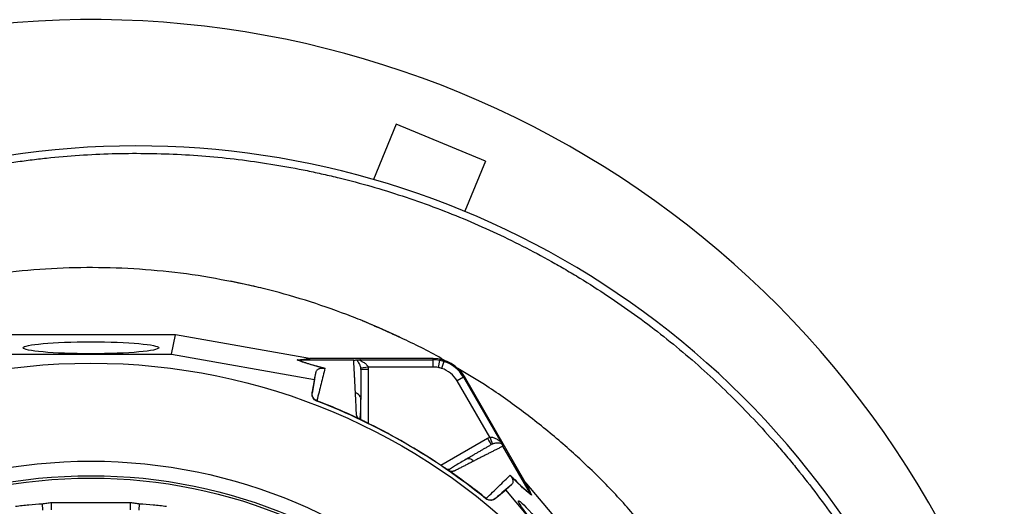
# Model space of a CAD drawing. Header units: millimetres. Extents: x 633 to 1433, y 1069 to 1969.
# Tile 14 of 14: x 1003 to 1410, y 1768 to 1969. Entities that reach past the tile are written whole.
import ezdxf

# ---------------------------------------------------------------- set-up
doc = ezdxf.new("R2010")
doc.units = ezdxf.units.MM

msp = doc.modelspace()

# ---------------------------------------------------------------- linework, layer by layer
at = {"color": 7, "linetype": 'Continuous', "lineweight": 25}
for p, q in [((1159.09, 1925.67), (1149.62, 1902.81)), ((1196.04, 1910.36), (1159.09, 1925.67)), ((1196.04, 1910.36), (1187.44, 1889.59)), ((1032.92, 1866.31), (1026.53, 1866.24)), ((1036.71, 1866.29), (1032.92, 1866.31)), ((1067.87, 1838.6), (997.97, 1838.6)), ((1066.26, 1830.55), (1067.87, 1838.6)), ((1123.18, 1828.81), (1067.87, 1838.6)), ((999.58, 1830.55), (1066.26, 1830.55)), ((1066.26, 1830.55), (1125.34, 1820.1)), ((1118.14, 1828.16), (1123.49, 1828.76)), ((1124.06, 1828.71), (1118.71, 1828.11)), ((1141.51, 1828.11), (1118.73, 1828.11)), ((1174.37, 1828.71), (1124.06, 1828.71)), ((1144.31, 1828.21), (1174.37, 1828.21)), ((1174.37, 1828.21), (1174.37, 1828.71)), ((1176.95, 1827.98), (1176.41, 1825.03)), ((1178.74, 1827.53), (1177.83, 1824.68)), ((1125.34, 1820.1), (1126, 1823.4)), ((1147.44, 1825.22), (1144.48, 1824.75)), ((1174.37, 1825.22), (1147.44, 1825.22)), ((1125.34, 1820.1), (1124.35, 1814.49)), ((1186.84, 1821.01), (1184.25, 1819.51)), ((1197.71, 1796.19), (1184.25, 1819.51)), ((1186.84, 1821.01), (1187.27, 1821.26)), ((1186.84, 1821.01), (1201.88, 1794.98)), ((1212.43, 1777.69), (1187.27, 1821.26)), ((1124.35, 1814.49), (1124.38, 1814.62)), ((1126.26, 1811.31), (1126.23, 1811.17)), ((1144.51, 1811.77), (1144.44, 1812.21)), ((1144.51, 1803.44), (1144.51, 1811.59)), ((1144.38, 1806.66), (1144.51, 1806.96)), ((1143.85, 1803.78), (1143.78, 1803.82)), ((1197.71, 1796.19), (1198.8, 1793.39)), ((1214.58, 1772.77), (1203.19, 1792.51)), ((1187.95, 1787.09), (1187.53, 1786.93)), ((1181.02, 1782.32), (1180.94, 1782.37)), ((1199.97, 1770.83), (1204.33, 1774.49)), ((1204.33, 1774.49), (1206.86, 1776.72)), ((1242.92, 1728.56), (1204.33, 1774.49)), ((1214.58, 1772.76), (1212.43, 1777.69)), ((1212.76, 1777.22), (1214.92, 1772.29)), ((1212.96, 1776.98), (1249.09, 1733.97)), ((1196.15, 1770.8), (1196.26, 1770.89)), ((1200.06, 1770.92), (1199.97, 1770.83)), ((1012.98, 1766), (1012.85, 1768.71)), ((1016.64, 1766.18), (1016.64, 1769.17)), ((1016.64, 1769.17), (1049.2, 1769.17)), ((1049.2, 1766.18), (1049.2, 1769.17)), ((1052.86, 1766), (1052.99, 1768.71))]:
    msp.add_line(p, q, dxfattribs=at)
at = {"color": 8, "linetype": 'Continuous', "lineweight": 25}
for p, q in [((1147.51, 1824.23), (1147.51, 1801.92)), ((1177.5, 1784.61), (1196.82, 1795.76))]:
    msp.add_line(p, q, dxfattribs=at)
at = {"color": 7, "linetype": 'Continuous', "lineweight": 25, "flags": 128}
for points in [[(1101.57, 1858.28), (1093.77, 1860.02), (1090.59, 1860.67)], [(1160.53, 1837.55), (1152.06, 1841.42), (1145.1, 1844.35)]]:
    msp.add_lwpolyline(points, dxfattribs=at)
at = {"color": 7, "linetype": 'Continuous', "lineweight": 25}
for radius in [258.01, 217.51, 211.5, 210.5]:
    msp.add_circle((1032.92, 1568.81), radius, dxfattribs=at)
for centre, radius, start, end in [((1032.92, 1568.81), 400, 22.5, 256.9192), ((1051.62, 1561.81), 354.8, 38.4887, 107.4652), ((1174.37, 1813.81), 14.9, 30, 90), ((1174.37, 1813.81), 14.4, 79.7042, 90), ((1174.37, 1813.81), 14.4, 72.3214, 79.7042), ((1174.37, 1813.81), 14.4, 30, 72.3214), ((1174.37, 1813.81), 11.4, 79.7042, 90), ((1174.37, 1813.81), 11.4, 72.3214, 79.7042), ((1174.37, 1813.81), 11.4, 30, 72.3214), ((1032.92, 1568.81), 259.7, 51.0565, 68.9435), ((1037.37, 1550.48), 373, 340.1449, 38.4887)]:
    msp.add_arc(centre, radius, start, end, dxfattribs=at)
for centre, major_axis, ratio in [((1032.92, 1833.18), (28, 0), 0.087489), ((1215.67, 1762.66), (-6.12, 7.29), 0.088975)]:
    msp.add_ellipse(centre, major_axis=major_axis, ratio=ratio, dxfattribs=at)
for centre, major_axis, start_param, end_param in [((1124.71, 1828.81), (17.02, -2.99), 4.624766, 4.642972), ((1212.19, 1778.31), (-11.1, 13.24), 1.640213, 1.658419)]:
    msp.add_ellipse(centre, major_axis=major_axis, ratio=0.015428, start_param=start_param, end_param=end_param, dxfattribs=at)
for points, knots in [([(907.68, 1297.43), (899.2, 1300.78), (890.94, 1304.5), (874.86, 1312.65), (867.02, 1317.08), (851.79, 1326.65), (844.38, 1331.78), (833.59, 1340.02), (830.05, 1342.85), (824.82, 1347.24), (823.09, 1348.73), (819.67, 1351.73), (817.98, 1353.25), (809.61, 1360.93), (803.22, 1367.32), (791.03, 1380.6), (785.23, 1387.5), (774.22, 1401.78), (769.01, 1409.18), (762.88, 1418.74), (761.67, 1420.67), (759.3, 1424.56), (758.13, 1426.52), (754.7, 1432.42), (752.51, 1436.39), (746.2, 1448.4), (742.36, 1456.55), (735.39, 1473.14), (732.27, 1481.58), (726.74, 1498.73), (724.33, 1507.45), (721.79, 1518.53), (721.3, 1520.76), (720.38, 1525.22), (719.94, 1527.46), (718.7, 1534.16), (717.98, 1538.63), (716.1, 1552.05), (715.24, 1561.02), (714.28, 1578.98), (714.18, 1587.98), (714.77, 1606), (715.45, 1615.03), (716.81, 1626.33), (717.11, 1628.59), (717.75, 1633.1), (718.09, 1635.35), (719.19, 1642.07), (720.02, 1646.51), (721.91, 1655.34), (722.95, 1659.73), (725.22, 1668.44), (726.44, 1672.76), (730.38, 1685.66), (733.36, 1694.15), (740.02, 1710.92), (743.69, 1719.19), (748.74, 1729.39), (749.77, 1731.42), (751.87, 1735.45), (752.94, 1737.45), (756.2, 1743.42), (758.45, 1747.34), (765.42, 1758.94), (770.36, 1766.46), (780.84, 1781.08), (786.38, 1788.18), (798.04, 1801.94), (804.17, 1808.61), (817.05, 1821.5), (823.7, 1827.64), (837.44, 1839.32), (844.52, 1844.86), (859.1, 1855.36), (866.6, 1860.31), (882.03, 1869.61), (889.95, 1873.96), (900.13, 1879.02), (902.18, 1880.01), (906.29, 1881.96), (908.36, 1882.9), (914.57, 1885.68), (918.73, 1887.44), (931.31, 1892.46), (939.8, 1895.44), (956.98, 1900.72), (965.67, 1903.02), (983.23, 1906.97), (992.11, 1908.61), (1003.33, 1910.24), (1005.58, 1910.55), (1010.1, 1911.11), (1012.36, 1911.38), (1019.13, 1912.09), (1023.64, 1912.48), (1037.17, 1913.39), (1046.17, 1913.64), (1064.14, 1913.46), (1073.11, 1913.03), (1091.02, 1911.47), (1099.96, 1910.35), (1113.35, 1908.14), (1117.81, 1907.32), (1124.49, 1905.95), (1126.71, 1905.47), (1131.15, 1904.47), (1133.35, 1903.95), (1144.35, 1901.25), (1153.01, 1898.76), (1170.09, 1893.14), (1178.5, 1890.01), (1195.07, 1883.11), (1203.23, 1879.34), (1215.28, 1873.2), (1219.26, 1871.08), (1225.19, 1867.76), (1227.16, 1866.64), (1231.08, 1864.34), (1233.03, 1863.18), (1242.73, 1857.24), (1250.26, 1852.23), (1264.86, 1841.67), (1271.93, 1836.13), (1282.2, 1827.43), (1285.57, 1824.47), (1292.16, 1818.38), (1295.4, 1815.26), (1304.95, 1805.73), (1311.1, 1799.14), (1318.51, 1790.57), (1319.98, 1788.84), (1322.89, 1785.35), (1324.33, 1783.58), (1328.59, 1778.27), (1331.36, 1774.69), (1339.45, 1763.81), (1344.56, 1756.39), (1354.21, 1741.22), (1358.74, 1733.47), (1367.26, 1717.64), (1371.23, 1709.56), (1376.76, 1697.18), (1378.53, 1693.02), (1381.93, 1684.6), (1383.56, 1680.35), (1388.19, 1667.53), (1390.95, 1658.89), (1394.62, 1645.79), (1395.76, 1641.4), (1397.89, 1632.58), (1398.87, 1628.14), (1401.57, 1614.76), (1403.04, 1605.81), (1405.32, 1587.82), (1406.13, 1578.78), (1406.84, 1565.17), (1406.99, 1560.62), (1407.13, 1551.53), (1407.11, 1547), (1406.81, 1533.39), (1406.28, 1524.34), (1404.98, 1510.79), (1404.46, 1506.27), (1403.26, 1497.25), (1402.58, 1492.76), (1401.05, 1483.79), (1400.2, 1479.32), (1398.32, 1470.42), (1397.28, 1465.99), (1393.92, 1452.77), (1391.38, 1444.06), (1385.68, 1426.84), (1382.53, 1418.33), (1377.34, 1405.71), (1375.54, 1401.53), (1371.79, 1393.25), (1369.84, 1389.15), (1365.8, 1381), (1363.7, 1376.96), (1359.37, 1368.97), (1357.14, 1365.01), (1350.25, 1353.27), (1345.38, 1345.6), (1337.67, 1334.35), (1335.03, 1330.64), (1329.63, 1323.33), (1326.86, 1319.72), (1318.37, 1309.04), (1312.46, 1302.12), (1306.32, 1295.41)], [0, 0, 0, 0, 0.015625, 0.015625, 0.03125, 0.03125, 0.046875, 0.046875, 0.054687, 0.054687, 0.058594, 0.058594, 0.0625, 0.0625, 0.078125, 0.078125, 0.09375, 0.09375, 0.109375, 0.109375, 0.113281, 0.113281, 0.117188, 0.117188, 0.125, 0.125, 0.140625, 0.140625, 0.15625, 0.15625, 0.171875, 0.171875, 0.175781, 0.175781, 0.179687, 0.179687, 0.1875, 0.1875, 0.203125, 0.203125, 0.21875, 0.21875, 0.234375, 0.234375, 0.238281, 0.238281, 0.242187, 0.242187, 0.25, 0.25, 0.257812, 0.257812, 0.265625, 0.265625, 0.28125, 0.28125, 0.296875, 0.296875, 0.300781, 0.300781, 0.304687, 0.304687, 0.3125, 0.3125, 0.328125, 0.328125, 0.34375, 0.34375, 0.359375, 0.359375, 0.375, 0.375, 0.390625, 0.390625, 0.40625, 0.40625, 0.421875, 0.421875, 0.425781, 0.425781, 0.429687, 0.429687, 0.4375, 0.4375, 0.453125, 0.453125, 0.46875, 0.46875, 0.484375, 0.484375, 0.488281, 0.488281, 0.492187, 0.492187, 0.5, 0.5, 0.515625, 0.515625, 0.53125, 0.53125, 0.546875, 0.546875, 0.554688, 0.554688, 0.558594, 0.558594, 0.5625, 0.5625, 0.578125, 0.578125, 0.59375, 0.59375, 0.609375, 0.609375, 0.617188, 0.617188, 0.621094, 0.621094, 0.625, 0.625, 0.640625, 0.640625, 0.65625, 0.65625, 0.664063, 0.664063, 0.671875, 0.671875, 0.6875, 0.6875, 0.691406, 0.691406, 0.695313, 0.695313, 0.703125, 0.703125, 0.71875, 0.71875, 0.734375, 0.734375, 0.75, 0.75, 0.757813, 0.757813, 0.765625, 0.765625, 0.78125, 0.78125, 0.789063, 0.789063, 0.796875, 0.796875, 0.8125, 0.8125, 0.828125, 0.828125, 0.835938, 0.835938, 0.84375, 0.84375, 0.859375, 0.859375, 0.867188, 0.867188, 0.875, 0.875, 0.882813, 0.882813, 0.890625, 0.890625, 0.90625, 0.90625, 0.921875, 0.921875, 0.929688, 0.929688, 0.9375, 0.9375, 0.945313, 0.945313, 0.953125, 0.953125, 0.96875, 0.96875, 0.976563, 0.976563, 0.984375, 0.984375, 1, 1, 1, 1]), ([(1096.3, 1859.48), (1089.94, 1860.74), (1077.23, 1863.27), (1057.89, 1865.46), (1038.47, 1866.48), (1019.02, 1866.2), (999.63, 1864.66), (980.39, 1861.85), (961.36, 1857.8), (942.65, 1852.5), (924.3, 1846.02), (906.48, 1838.26), (894.06, 1832.21), (887.79, 1828.45), (887.07, 1828.03)], [0, 0, 0, 0, 0.08986, 0.179719, 0.269579, 0.359439, 0.449298, 0.539158, 0.629018, 0.718878, 0.808737, 0.898597, 0.988457, 1, 1, 1, 1]), ([(1146.18, 1843.91), (1143.68, 1844.94), (1129.94, 1850.38), (1113.25, 1855.58), (1098.9, 1858.92), (1096.3, 1859.48)], [0.61741956, 0.61741956, 0.61741956, 0.61741956, 0.62177403, 0.64121733, 0.64550009, 0.64550009, 0.64550009, 0.64550009]), ([(1179.65, 1827.61), (1179.64, 1827.61), (1174.34, 1830.84), (1163.22, 1836.44), (1151.86, 1841.42), (1146.18, 1843.91)], [0, 0, 0, 0, 0.00052, 0.50026, 1, 1, 1, 1]), ([(1129.14, 1824.77), (1128.5, 1824.93), (1127.88, 1825.09), (1126.69, 1825.4), (1126.12, 1825.55), (1124.48, 1826.01), (1123.49, 1826.3), (1122.13, 1826.72), (1121.7, 1826.86), (1120.88, 1827.14), (1120.49, 1827.27), (1119.39, 1827.67), (1118.73, 1827.92), (1118.14, 1828.16)], [0, 0, 0, 0, 0.125, 0.125, 0.25, 0.25, 0.5, 0.5, 0.625, 0.625, 0.75, 0.75, 1, 1, 1, 1]), ([(1118.73, 1828.11), (1119.31, 1827.87), (1119.96, 1827.62), (1121.05, 1827.22), (1121.43, 1827.09), (1122.25, 1826.82), (1122.68, 1826.68), (1124.03, 1826.25), (1125.01, 1825.96), (1127.18, 1825.37), (1128.35, 1825.06), (1129.64, 1824.74)], [0, 0, 0, 0, 0.25, 0.25, 0.375, 0.375, 0.5, 0.5, 0.75, 0.75, 1, 1, 1, 1]), ([(1141.51, 1828.11), (1141.69, 1828.11), (1141.85, 1828.12), (1142.12, 1828.12), (1142.24, 1828.13), (1142.44, 1828.14), (1142.53, 1828.14), (1142.69, 1828.15), (1142.76, 1828.16), (1142.83, 1828.16)], [0, 0, 0, 0, 0.25, 0.25, 0.5, 0.5, 0.75, 0.75, 1, 1, 1, 1]), ([(1142.23, 1814.52), (1142.22, 1814.75), (1142.19, 1815.22), (1142.16, 1815.92), (1142.12, 1816.62), (1142.09, 1817.3), (1142.05, 1817.99), (1142.02, 1818.66), (1141.98, 1819.33), (1141.95, 1819.99), (1141.91, 1820.65), (1141.88, 1821.31), (1141.85, 1821.95), (1141.81, 1822.59), (1141.78, 1823.23), (1141.74, 1823.86), (1141.71, 1824.48), (1141.68, 1825.1), (1141.64, 1825.72), (1141.61, 1826.32), (1141.58, 1826.93), (1141.55, 1827.52), (1141.52, 1827.92), (1141.51, 1828.11)], [0, 0, 0, 0, 0.045336, 0.090894, 0.136674, 0.182678, 0.228907, 0.275362, 0.322044, 0.368954, 0.416093, 0.463462, 0.511063, 0.558896, 0.606962, 0.655262, 0.703798, 0.752569, 0.801578, 0.850824, 0.900309, 0.950034, 1, 1, 1, 1]), ([(1142.83, 1828.16), (1142.9, 1828.17), (1142.99, 1828.17), (1143.19, 1828.18), (1143.3, 1828.19), (1143.56, 1828.2), (1143.7, 1828.2), (1143.99, 1828.21), (1144.15, 1828.21), (1144.31, 1828.21)], [0, 0, 0, 0, 0.25, 0.25, 0.5, 0.5, 0.75, 0.75, 1, 1, 1, 1]), ([(1144.48, 1824.75), (1144.44, 1825), (1144.39, 1825.21), (1144.26, 1825.63), (1144.19, 1825.82), (1143.96, 1826.35), (1143.79, 1826.65), (1143.46, 1827.18), (1143.3, 1827.42), (1143.02, 1827.83), (1142.9, 1828.01), (1142.83, 1828.16)], [0, 0, 0, 0, 0.125, 0.125, 0.25, 0.25, 0.5, 0.5, 0.75, 0.75, 1, 1, 1, 1]), ([(1144.31, 1828.21), (1144.23, 1828.21), (1144.15, 1828.2), (1144.05, 1828.17), (1144.02, 1828.15), (1144.04, 1828.08), (1144.08, 1828.04), (1144.2, 1827.96), (1144.28, 1827.91), (1144.52, 1827.78), (1144.71, 1827.68), (1145.09, 1827.48), (1145.29, 1827.38), (1145.87, 1827.03), (1146.26, 1826.76), (1146.78, 1826.26), (1146.95, 1826.08), (1147.17, 1825.78), (1147.23, 1825.68), (1147.35, 1825.45), (1147.4, 1825.34), (1147.44, 1825.22)], [0, 0, 0, 0, 0.0625, 0.0625, 0.125, 0.125, 0.1875, 0.1875, 0.25, 0.25, 0.375, 0.375, 0.5, 0.5, 0.75, 0.75, 0.875, 0.875, 0.9375, 0.9375, 1, 1, 1, 1]), ([(1174.37, 1825.22), (1174.37, 1825.56), (1174.37, 1825.94), (1174.37, 1826.66), (1174.37, 1827.01), (1174.37, 1827.59), (1174.37, 1827.82), (1174.37, 1828.13), (1174.37, 1828.2), (1174.37, 1828.21)], [0, 0, 0, 0, 0.25, 0.25, 0.5, 0.5, 0.75, 0.75, 1, 1, 1, 1]), ([(1126, 1823.4), (1126.03, 1823.56), (1126.1, 1823.71), (1126.31, 1824), (1126.44, 1824.14), (1126.72, 1824.33), (1126.83, 1824.4), (1127.07, 1824.52), (1127.2, 1824.57), (1127.44, 1824.65), (1127.53, 1824.68), (1127.72, 1824.72), (1127.83, 1824.74), (1128.07, 1824.78), (1128.21, 1824.8), (1128.46, 1824.81), (1128.56, 1824.81), (1128.74, 1824.8), (1128.8, 1824.8), (1128.95, 1824.79), (1129.03, 1824.78), (1129.14, 1824.77)], [0, 0, 0, 0, 0.25, 0.25, 0.5, 0.5, 0.625, 0.625, 0.75, 0.75, 0.8125, 0.8125, 0.875, 0.875, 0.9375, 0.9375, 0.96875, 0.96875, 0.984375, 0.984375, 1, 1, 1, 1]), ([(1129.64, 1824.74), (1129.13, 1822.71), (1128.59, 1820.58), (1127.47, 1816.1), (1126.88, 1813.76), (1126.28, 1811.3)], [0, 0, 0, 0, 0.5, 0.5, 1, 1, 1, 1]), ([(1144.51, 1824.23), (1144.51, 1824), (1144.51, 1823.55), (1144.51, 1822.86), (1144.51, 1822.16), (1144.51, 1821.46), (1144.51, 1820.75), (1144.51, 1820.03), (1144.51, 1819.31), (1144.51, 1818.58), (1144.51, 1817.85), (1144.51, 1817.11), (1144.51, 1816.37), (1144.51, 1815.62), (1144.51, 1814.86), (1144.51, 1814.1), (1144.51, 1813.33), (1144.51, 1812.55), (1144.51, 1812.03), (1144.51, 1811.77)], [0, 0, 0, 0, 0.061953, 0.123509, 0.18467, 0.245435, 0.305808, 0.365787, 0.425376, 0.484574, 0.543383, 0.601804, 0.659839, 0.717488, 0.774754, 0.831636, 0.888137, 0.944258, 1, 1, 1, 1]), ([(1147.51, 1824.23), (1147.12, 1824.23), (1146.73, 1824.23), (1146, 1824.23), (1145.67, 1824.23), (1145.11, 1824.23), (1144.89, 1824.23), (1144.59, 1824.23), (1144.51, 1824.23), (1144.51, 1824.23)], [0, 0, 0, 0, 0.25, 0.25, 0.5, 0.5, 0.75, 0.75, 1, 1, 1, 1]), ([(1264.3, 1755.81), (1260.32, 1760.56), (1252.34, 1770.07), (1239.28, 1783.35), (1225.48, 1795.86), (1210.89, 1807.42), (1197.26, 1817.07), (1188.25, 1822.42), (1184.58, 1824.61)], [0, 0, 0, 0, 0.1757911, 0.3515821, 0.5273732, 0.7031643, 0.8789554, 1, 1, 1, 1]), ([(1126.23, 1811.17), (1125.9, 1811.29), (1125.61, 1811.47), (1125.08, 1811.93), (1124.86, 1812.19), (1124.61, 1812.65), (1124.54, 1812.8), (1124.42, 1813.13), (1124.38, 1813.3), (1124.29, 1813.81), (1124.29, 1814.15), (1124.35, 1814.49)], [0, 0, 0, 0, 0.25, 0.25, 0.5, 0.5, 0.625, 0.625, 0.75, 0.75, 1, 1, 1, 1]), ([(1126.26, 1811.31), (1125.93, 1811.43), (1125.64, 1811.61), (1125.11, 1812.06), (1124.89, 1812.33), (1124.64, 1812.78), (1124.56, 1812.94), (1124.45, 1813.26), (1124.41, 1813.43), (1124.35, 1813.77), (1124.33, 1813.94), (1124.33, 1814.28), (1124.35, 1814.45), (1124.38, 1814.62)], [0, 0, 0, 0, 0.25, 0.25, 0.5, 0.5, 0.625, 0.625, 0.75, 0.75, 0.875, 0.875, 1, 1, 1, 1]), ([(1143.3, 1804.04), (1143.27, 1804.1), (1143.2, 1804.22), (1143.1, 1804.4), (1143.01, 1804.58), (1142.93, 1804.75), (1142.86, 1804.91), (1142.8, 1805.08), (1142.75, 1805.24), (1142.71, 1805.39), (1142.67, 1805.58), (1142.64, 1805.84), (1142.62, 1806.2), (1142.6, 1806.64), (1142.58, 1807.14), (1142.54, 1807.96), (1142.49, 1809.09), (1142.43, 1810.5), (1142.36, 1811.87), (1142.29, 1813.21), (1142.25, 1814.08), (1142.23, 1814.52)], [0, 0, 0, 0, 0.0134228, 0.0267382, 0.0399565, 0.0530881, 0.0661437, 0.0791341, 0.0920702, 0.1049632, 0.1178244, 0.141662, 0.1728313, 0.2170572, 0.2634912, 0.3121266, 0.4491557, 0.58733, 0.7237611, 0.8613131, 1, 1, 1, 1]), ([(1144.37, 1803.75), (1144.32, 1803.89), (1144.12, 1804.46), (1144.31, 1805.18), (1144.36, 1806.16), (1144.44, 1807.6), (1144.47, 1809.62), (1144.47, 1811.32), (1144.48, 1812.21)], [0, 0, 0, 0, 0.0384066, 0.157587, 0.2772604, 0.4055066, 0.6863699, 1, 1, 1, 1]), ([(1143.78, 1803.82), (1143.75, 1803.83), (1143.71, 1803.85), (1143.63, 1803.89), (1143.55, 1803.92), (1143.47, 1803.96), (1143.39, 1804), (1143.33, 1804.02), (1143.3, 1804.04)], [0, 0, 0, 0, 0.160202, 0.321039, 0.484027, 0.650625, 0.822199, 1, 1, 1, 1]), ([(1148.03, 1801.66), (1147.96, 1801.7), (1147.82, 1801.77), (1147.6, 1801.88), (1147.39, 1801.98), (1147.18, 1802.09), (1146.97, 1802.19), (1146.76, 1802.29), (1146.56, 1802.39), (1146.36, 1802.5), (1146.16, 1802.6), (1145.9, 1802.72), (1145.59, 1802.88), (1145.25, 1803.06), (1144.92, 1803.22), (1144.62, 1803.38), (1144.34, 1803.52), (1144.08, 1803.66), (1143.93, 1803.74), (1143.85, 1803.78)], [0, 0, 0, 0, 0.043919, 0.087472, 0.13073, 0.173768, 0.216664, 0.259492, 0.30233, 0.345255, 0.388344, 0.431671, 0.51489, 0.596546, 0.677156, 0.757259, 0.837405, 0.91814, 1, 1, 1, 1]), ([(1148.04, 1801.66), (1147.63, 1801.87), (1146.8, 1802.28), (1145.63, 1802.87), (1144.71, 1803.33), (1144.37, 1803.51), (1144.25, 1803.58)], [0, 0, 0, 0, 0.272035, 0.551471, 0.845021, 1, 1, 1, 1]), ([(1196.82, 1795.76), (1197.02, 1795.42), (1197.21, 1795.08), (1197.58, 1794.45), (1197.74, 1794.16), (1198.02, 1793.68), (1198.13, 1793.49), (1198.28, 1793.23), (1198.32, 1793.16), (1198.32, 1793.16)], [0, 0, 0, 0, 0.25, 0.25, 0.5, 0.5, 0.75, 0.75, 1, 1, 1, 1]), ([(1197.71, 1796.19), (1197.96, 1796.24), (1198.21, 1796.25), (1198.71, 1796.2), (1198.95, 1796.15), (1199.64, 1795.94), (1200.07, 1795.74), (1200.66, 1795.41), (1200.85, 1795.29), (1201.21, 1795.06), (1201.39, 1794.95), (1201.63, 1794.8), (1201.7, 1794.76), (1201.84, 1794.69), (1201.89, 1794.68), (1201.96, 1794.7), (1201.97, 1794.73), (1201.94, 1794.84), (1201.91, 1794.91), (1201.88, 1794.98)], [0, 0, 0, 0, 0.125, 0.125, 0.25, 0.25, 0.5, 0.5, 0.625, 0.625, 0.75, 0.75, 0.8125, 0.8125, 0.875, 0.875, 0.9375, 0.9375, 1, 1, 1, 1]), ([(1202.57, 1793.67), (1202.54, 1793.74), (1202.5, 1793.81), (1202.41, 1793.99), (1202.36, 1794.09), (1202.24, 1794.32), (1202.17, 1794.44), (1202.03, 1794.7), (1201.95, 1794.84), (1201.88, 1794.98)], [0, 0, 0, 0, 0.25, 0.25, 0.5, 0.5, 0.75, 0.75, 1, 1, 1, 1]), ([(1187.53, 1786.93), (1187.74, 1787.05), (1188.17, 1787.3), (1188.8, 1787.67), (1189.43, 1788.03), (1190.06, 1788.39), (1190.68, 1788.75), (1191.3, 1789.11), (1191.91, 1789.46), (1192.51, 1789.81), (1193.12, 1790.16), (1193.71, 1790.5), (1194.31, 1790.84), (1194.89, 1791.18), (1195.48, 1791.52), (1196.05, 1791.85), (1196.63, 1792.19), (1197.2, 1792.51), (1197.76, 1792.84), (1198.13, 1793.05), (1198.32, 1793.16)], [0, 0, 0, 0, 0.052635, 0.105608, 0.158921, 0.212573, 0.266566, 0.320902, 0.37558, 0.430604, 0.485973, 0.541688, 0.597751, 0.654162, 0.710923, 0.768034, 0.825496, 0.883311, 0.941478, 1, 1, 1, 1]), ([(1203.19, 1792.51), (1202.99, 1792.41), (1202.6, 1792.21), (1202.01, 1791.91), (1201.42, 1791.61), (1200.81, 1791.3), (1200.21, 1791), (1199.59, 1790.68), (1198.97, 1790.37), (1198.35, 1790.05), (1197.71, 1789.73), (1197.08, 1789.41), (1196.43, 1789.08), (1195.78, 1788.75), (1195.13, 1788.41), (1194.46, 1788.07), (1193.79, 1787.73), (1193.12, 1787.39), (1192.44, 1787.04), (1191.75, 1786.69), (1191.28, 1786.45), (1191.05, 1786.33)], [0, 0, 0, 0, 0.055211, 0.110128, 0.164753, 0.219086, 0.273129, 0.326884, 0.38035, 0.43353, 0.486425, 0.539036, 0.591365, 0.643413, 0.695181, 0.746671, 0.797884, 0.848822, 0.899487, 0.949879, 1, 1, 1, 1]), ([(1202.57, 1793.67), (1202.4, 1793.65), (1202.19, 1793.67), (1201.69, 1793.71), (1201.41, 1793.73), (1200.78, 1793.75), (1200.44, 1793.74), (1199.86, 1793.67), (1199.66, 1793.64), (1199.24, 1793.55), (1199.02, 1793.48), (1198.8, 1793.39)], [0, 0, 0, 0, 0.25, 0.25, 0.5, 0.5, 0.75, 0.75, 0.875, 0.875, 1, 1, 1, 1]), ([(1202.57, 1793.67), (1202.63, 1793.55), (1202.7, 1793.41), (1202.83, 1793.14), (1202.89, 1793.04), (1202.98, 1792.87), (1203.02, 1792.8), (1203.09, 1792.67), (1203.13, 1792.6), (1203.18, 1792.52)], [0, 0, 0, 0, 0.5, 0.5, 0.75, 0.75, 0.875, 0.875, 1, 1, 1, 1]), ([(1187.93, 1787.12), (1186.48, 1786.25), (1184.42, 1785.02), (1182.17, 1783.7), (1181.36, 1782.86), (1180.55, 1782.82), (1180.26, 1782.8)], [0, 0, 0, 0, 0.578265, 0.819399, 0.935238, 1, 1, 1, 1]), ([(1191.05, 1786.33), (1190.83, 1786.22), (1190.4, 1785.99), (1189.74, 1785.65), (1189.07, 1785.31), (1188.4, 1784.97), (1187.52, 1784.51), (1186.41, 1783.94), (1185.29, 1783.36), (1184.38, 1782.89), (1183.83, 1782.6), (1183.44, 1782.4), (1183.2, 1782.29), (1182.98, 1782.21), (1182.75, 1782.14), (1182.48, 1782.08), (1182.16, 1782.04), (1181.81, 1782.02), (1181.57, 1782.02), (1181.44, 1782.02)], [0, 0, 0, 0, 0.077777, 0.1552, 0.232272, 0.308995, 0.385372, 0.530526, 0.674474, 0.747423, 0.819615, 0.846383, 0.869761, 0.889755, 0.906383, 0.929523, 0.9528, 0.976272, 1, 1, 1, 1]), ([(1180.94, 1782.37), (1180.9, 1782.39), (1180.83, 1782.44), (1180.7, 1782.52), (1180.57, 1782.6), (1180.43, 1782.69), (1180.29, 1782.78), (1180.14, 1782.87), (1179.99, 1782.97), (1179.83, 1783.07), (1179.67, 1783.18), (1179.49, 1783.29), (1179.32, 1783.41), (1179.14, 1783.53), (1178.89, 1783.69), (1178.58, 1783.89), (1178.2, 1784.14), (1177.81, 1784.4), (1177.42, 1784.66), (1177.15, 1784.84), (1177.02, 1784.93)], [0, 0, 0, 0, 0.044249, 0.088103, 0.131644, 0.174954, 0.21812, 0.261226, 0.304357, 0.347601, 0.391041, 0.434763, 0.478847, 0.523375, 0.568424, 0.654803, 0.740537, 0.826241, 0.912528, 1, 1, 1, 1]), ([(1181.44, 1782.02), (1181.41, 1782.04), (1181.35, 1782.08), (1181.26, 1782.15), (1181.17, 1782.21), (1181.09, 1782.27), (1181.04, 1782.3), (1181.02, 1782.32)], [0, 0, 0, 0, 0.212576, 0.416535, 0.614103, 0.807726, 1, 1, 1, 1]), ([(1196.24, 1770.9), (1198.07, 1772.66), (1199.8, 1774.34), (1203.12, 1777.55), (1204.7, 1779.08), (1206.21, 1780.54)], [0, 0, 0, 0, 0.5, 0.5, 1, 1, 1, 1]), ([(1206.21, 1780.54), (1207.12, 1779.58), (1207.98, 1778.72), (1209.57, 1777.14), (1210.32, 1776.43), (1211.36, 1775.48), (1211.69, 1775.18), (1212.34, 1774.61), (1212.65, 1774.34), (1213.53, 1773.59), (1214.08, 1773.16), (1214.58, 1772.77)], [0, 0, 0, 0, 0.25, 0.25, 0.5, 0.5, 0.625, 0.625, 0.75, 0.75, 1, 1, 1, 1]), ([(1206.48, 1780.12), (1206.54, 1780.03), (1206.59, 1779.96), (1206.67, 1779.84), (1206.71, 1779.78), (1206.8, 1779.63), (1206.85, 1779.55), (1206.97, 1779.32), (1207.02, 1779.19), (1207.11, 1778.97), (1207.15, 1778.87), (1207.2, 1778.68), (1207.22, 1778.59), (1207.28, 1778.34), (1207.29, 1778.2), (1207.31, 1777.93), (1207.31, 1777.81), (1207.28, 1777.47), (1207.23, 1777.28), (1207.08, 1776.96), (1206.98, 1776.82), (1206.86, 1776.72)], [0, 0, 0, 0, 0.015625, 0.015625, 0.03125, 0.03125, 0.0625, 0.0625, 0.125, 0.125, 0.1875, 0.1875, 0.25, 0.25, 0.375, 0.375, 0.5, 0.5, 0.75, 0.75, 1, 1, 1, 1]), ([(1214.92, 1772.29), (1214.41, 1772.68), (1213.86, 1773.12), (1212.97, 1773.88), (1212.66, 1774.15), (1212.01, 1774.72), (1211.67, 1775.02), (1210.63, 1775.99), (1209.88, 1776.7), (1208.66, 1777.9), (1208.24, 1778.31), (1207.38, 1779.19), (1206.93, 1779.64), (1206.48, 1780.12)], [0, 0, 0, 0, 0.25, 0.25, 0.375, 0.375, 0.5, 0.5, 0.75, 0.75, 0.875, 0.875, 1, 1, 1, 1]), ([(1199.97, 1770.83), (1199.71, 1770.61), (1199.41, 1770.44), (1198.76, 1770.2), (1198.42, 1770.13), (1197.89, 1770.13), (1197.72, 1770.14), (1197.38, 1770.2), (1197.22, 1770.24), (1196.72, 1770.41), (1196.43, 1770.58), (1196.15, 1770.8)], [0, 0, 0, 0, 0.25, 0.25, 0.5, 0.5, 0.625, 0.625, 0.75, 0.75, 1, 1, 1, 1]), ([(1196.26, 1770.89), (1196.53, 1770.67), (1196.83, 1770.5), (1197.49, 1770.28), (1197.83, 1770.22), (1198.35, 1770.22), (1198.52, 1770.24), (1198.85, 1770.3), (1199.02, 1770.35), (1199.34, 1770.47), (1199.5, 1770.54), (1199.79, 1770.71), (1199.93, 1770.81), (1200.06, 1770.92)], [0, 0, 0, 0, 0.25, 0.25, 0.5, 0.5, 0.625, 0.625, 0.75, 0.75, 0.875, 0.875, 1, 1, 1, 1]), ([(1001.69, 1767.65), (1003.54, 1767.94), (1005.39, 1768.16), (1009.12, 1768.49), (1010.98, 1768.61), (1012.85, 1768.71)], [0, 0, 0, 0, 0.5, 0.5, 1, 1, 1, 1]), ([(1012.85, 1768.71), (1013.17, 1768.72), (1013.48, 1768.78), (1014.11, 1768.89), (1014.42, 1768.95), (1015.37, 1769.11), (1016, 1769.17), (1016.64, 1769.17)], [0, 0, 0, 0, 0.25, 0.25, 0.5, 0.5, 1, 1, 1, 1]), ([(1049.2, 1769.17), (1049.84, 1769.17), (1050.47, 1769.11), (1051.42, 1768.95), (1051.73, 1768.89), (1052.36, 1768.78), (1052.67, 1768.72), (1052.99, 1768.71)], [0, 0, 0, 0, 0.5, 0.5, 0.75, 0.75, 1, 1, 1, 1]), ([(1052.99, 1768.71), (1054.86, 1768.61), (1056.73, 1768.49), (1060.45, 1768.16), (1062.3, 1767.94), (1064.15, 1767.65)], [0, 0, 0, 0, 0.5, 0.5, 1, 1, 1, 1])]:
    msp.add_open_spline(points, degree=3, knots=knots, dxfattribs=at)
for points in [[(1118.71, 1828.11), (1118.52, 1828.11), (1118.33, 1828.13), (1118.14, 1828.16)], [(1118.71, 1828.11), (1118.72, 1828.11), (1118.72, 1828.11), (1118.73, 1828.11)], [(1124.06, 1828.71), (1123.87, 1828.71), (1123.68, 1828.72), (1123.49, 1828.76)], [(1124.38, 1814.62), (1124.95, 1817.74), (1125.49, 1820.66), (1126, 1823.4)], [(1129.14, 1824.77), (1129.3, 1824.75), (1129.47, 1824.74), (1129.64, 1824.74)], [(1144.51, 1824.23), (1144.51, 1824.4), (1144.5, 1824.58), (1144.48, 1824.75)], [(1147.44, 1825.22), (1147.49, 1824.89), (1147.51, 1824.56), (1147.51, 1824.23)], [(1143.3, 1804.04), (1140.51, 1805.35), (1134.87, 1807.87), (1129.15, 1810.19), (1126.27, 1811.3)], [(1177.02, 1784.93), (1167.73, 1791.12), (1158.04, 1796.72), (1148.03, 1801.66)], [(1196.82, 1795.76), (1197.11, 1795.93), (1197.41, 1796.07), (1197.71, 1796.19)], [(1198.8, 1793.39), (1198.63, 1793.33), (1198.47, 1793.25), (1198.32, 1793.16)], [(1196.25, 1770.9), (1193.85, 1772.84), (1188.98, 1776.63), (1183.97, 1780.25), (1181.44, 1782.02)], [(1206.48, 1780.12), (1206.38, 1780.25), (1206.29, 1780.39), (1206.21, 1780.54)], [(1206.86, 1776.72), (1204.74, 1774.91), (1202.48, 1772.98), (1200.06, 1770.92)], [(1212.76, 1777.22), (1212.63, 1777.37), (1212.52, 1777.52), (1212.43, 1777.69)], [(1214.58, 1772.77), (1214.58, 1772.77), (1214.58, 1772.77), (1214.58, 1772.76)], [(1214.58, 1772.76), (1214.68, 1772.59), (1214.79, 1772.43), (1214.92, 1772.29)]]:
    msp.add_open_spline(points, degree=3, dxfattribs=at)
at = {"color": 8, "linetype": 'Continuous', "lineweight": 25}
for points, knots in [([(1144.44, 1812.21), (1144.42, 1812.36), (1144.36, 1812.84), (1143.91, 1813.54), (1143.17, 1814.21), (1142.54, 1814.42), (1142.23, 1814.52)], [0, 0, 0, 0, 0.1405892, 0.4323865, 0.7241838, 1, 1, 1, 1]), ([(1191.05, 1786.33), (1190.81, 1786.54), (1190.32, 1786.99), (1189.37, 1787.3), (1188.53, 1787.33), (1188.09, 1787.15), (1187.95, 1787.09)], [0, 0, 0, 0, 0.275816, 0.567614, 0.859411, 1, 1, 1, 1])]:
    msp.add_open_spline(points, degree=3, knots=knots, dxfattribs=at)

doc.saveas('drawing.dxf')
